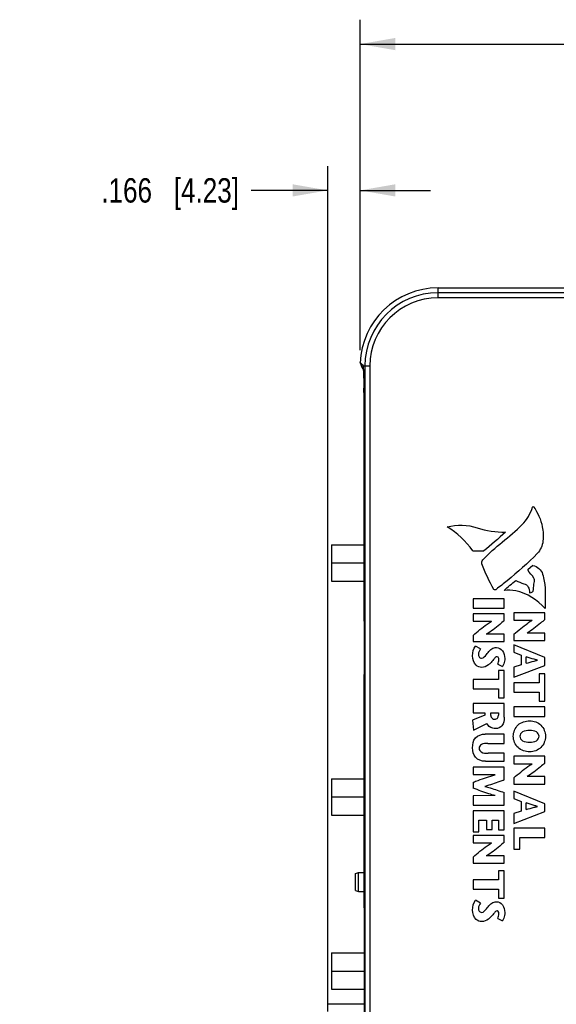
# Model space of a CAD drawing. Header units: inches. Extents: x 0 to 34, y 0 to 22.
# Tile 57 of 121: x 22.3 to 25.1, y 7.6 to 12.7. Entities that reach past the tile are written whole.
import ezdxf

# ---------------------------------------------------------------- set-up
doc = ezdxf.new("R2010")
doc.units = ezdxf.units.IN
doc.header["$LTSCALE"] = 1.87
doc.header["$MEASUREMENT"] = 0
doc.layers.get('0').update_dxf_attribs({"linetype": 'CONTINUOUS'})
doc.layers.add('DIMENSIONS', color=7, linetype='CONTINUOUS')
doc.styles.get("Standard").update_dxf_attribs({"font": 'txt', "width": 0.8})
doc.dimstyles.new('DIMSTYLE_1', dxfattribs={"dimtxt": 0.125, "dimasz": 0.18, "dimexe": 0.125, "dimexo": 0.0625, "dimgap": 0.0625, "dimtad": 0, "dimtih": 1, "dimtoh": 1, "dimdec": 3, "dimzin": 4, "dimdsep": 46, "dimtxsty": 'STANDARD', "dimblk": '_FILLED', "dimblk1": '_FILLED', "dimblk2": '_FILLED', "dimcen": 0.09, "dimadec": 0, "dimazin": 0, "dimtp": 0.001, "dimtm": 0.001, "dimtfac": 1, "dimtdec": 3, "dimtofl": 0, "dimtmove": 0, "dimatfit": 3, "dimldrblk": '_FILLED', "dimfxl": 1, "dimtolj": 1, "dimtzin": 4, "dimarcsym": 0})

# ---------------------------------------------------------------- blocks, each defined once
blk = doc.blocks.new('_FILLED')
at = {"color": 0, "linetype": 'BYBLOCK'}
blk.add_solid([(0, 0), (-1, 0.174), (-1, -0.174)], dxfattribs=at)
blk = doc.blocks.new('*D2')
at = {"layer": 'DIMENSIONS', "color": 2, "linetype": 'CONTINUOUS'}
for p, q in [((23.8933, 7.567), (23.8933, 11.902)), ((24.0597, 10.9573), (24.0597, 11.902)), ((23.8933, 11.777), (23.5006, 11.777)), ((24.0597, 11.777), (24.4197, 11.777))]:
    blk.add_line(p, q, dxfattribs=at)
at = {"layer": 'DIMENSIONS', "color": 2, "linetype": 'CONTINUOUS', "xscale": 0.18, "yscale": 0.18, "zscale": 0.18}
blk.add_blockref('_FILLED', (23.8933, 11.777), dxfattribs=at)
at = {"layer": 'DIMENSIONS', "color": 2, "linetype": 'CONTINUOUS', "xscale": 0.18, "yscale": 0.18, "zscale": 0.18, "rotation": 180}
blk.add_blockref('_FILLED', (24.0597, 11.777), dxfattribs=at)
at = {"layer": 'DIMENSIONS', "color": 2, "linetype": 'CONTINUOUS', "insert": (23.4381, 11.8395), "char_height": 0.125, "width": 1.125, "attachment_point": 3, "line_spacing_factor": 0.9}
blk.add_mtext('.166{\\Ftxt.shx;\\W1.000000;\\H0.125000; }[4.23]', dxfattribs=at)
blk = doc.blocks.new('*D3')
at = {"layer": 'DIMENSIONS', "color": 2, "linetype": 'CONTINUOUS'}
for p, q in [((24.0597, 10.9573), (24.0597, 12.652)), ((30.6593, 10.9395), (30.6593, 12.652)), ((24.0597, 12.527), (26.5845, 12.527)), ((30.6593, 12.527), (28.1345, 12.527))]:
    blk.add_line(p, q, dxfattribs=at)
at = {"layer": 'DIMENSIONS', "color": 2, "linetype": 'CONTINUOUS', "xscale": 0.18, "yscale": 0.18, "zscale": 0.18, "rotation": 180}
blk.add_blockref('_FILLED', (24.0597, 12.527), dxfattribs=at)
at = {"layer": 'DIMENSIONS', "color": 2, "linetype": 'CONTINUOUS', "xscale": 0.18, "yscale": 0.18, "zscale": 0.18}
blk.add_blockref('_FILLED', (30.6593, 12.527), dxfattribs=at)
at = {"layer": 'DIMENSIONS', "color": 2, "linetype": 'CONTINUOUS', "insert": (27.3595, 12.5895), "char_height": 0.125, "width": 1.425, "attachment_point": 2, "line_spacing_factor": 0.9}
blk.add_mtext('6.600{\\Ftxt.shx;\\W1.000000;\\H0.125000; }[167.63]', dxfattribs=at)

msp = doc.modelspace()

# ---------------------------------------------------------------- linework, layer by layer
at = {"color": 7, "linetype": 'CONTINUOUS'}
for p, q in [((24.4593, 11.2265), (24.4593, 11.277)), ((24.4593, 11.277), (30.2593, 11.277)), ((25.5029, 11.2521), (24.4593, 11.2521)), ((25.5133, 11.2265), (24.4593, 11.2265)), ((24.0596, 10.8924), (24.0646, 10.8797)), ((24.0676, 10.8745), (24.0597, 10.8948)), ((24.0675, 10.8863), (24.0597, 10.8948)), ((24.0646, 10.8797), (24.0668, 10.8741)), ((24.0668, 10.8741), (24.0675, 10.8724)), ((24.0675, 10.8724), (24.0689, 10.8688)), ((24.0697, 10.8691), (24.0676, 10.8745)), ((24.0689, 10.8688), (24.0696, 10.867)), ((24.0696, 10.867), (24.0716, 10.867)), ((24.0725, 10.866), (24.0697, 10.8691)), ((24.0699, 10.867), (24.0733, 10.8621)), ((24.0773, 10.861), (24.0725, 10.866)), ((24.0733, 10.8621), (24.0767, 10.8572)), ((24.0752, 10.878), (24.0755, 10.8776)), ((24.0755, 10.8776), (24.0756, 10.877)), ((24.0756, 10.877), (24.1098, 10.877)), ((24.0767, 10.8572), (24.0768, 10.8571)), ((24.0768, 10.8571), (24.0776, 10.8559)), ((24.077, 10.8539), (24.077, 10.8534)), ((24.0784, 10.8427), (24.0773, 10.8619)), ((24.0842, 10.877), (24.0842, 4.827)), ((24.1098, 10.877), (24.1098, 4.827)), ((24.079, 10.7763), (24.079, 10.7753)), ((24.079, 10.7753), (24.0791, 10.765)), ((24.0791, 10.765), (24.0792, 10.7637)), ((24.0797, 10.7077), (24.0798, 10.698)), ((24.0798, 10.698), (24.0798, 10.6931)), ((24.0798, 10.6931), (24.0799, 10.676)), ((24.0801, 10.6348), (24.0801, 10.6237)), ((24.0803, 10.6244), (24.0818, 10.6243)), ((24.0818, 10.6236), (24.0803, 10.6235)), ((24.0803, 10.6235), (24.0818, 10.6235)), ((24.0818, 5.1024), (24.0818, 10.6017)), ((24.0818, 10.5005), (24.0803, 10.5005)), ((24.0803, 10.5005), (24.0818, 10.5005)), ((24.0818, 10.4998), (24.0803, 10.4997)), ((24.0803, 10.3844), (24.0818, 10.3843)), ((24.0818, 10.3836), (24.0803, 10.3835)), ((24.0803, 10.3835), (24.0818, 10.3835)), ((24.0803, 10.2605), (24.0818, 10.2605)), ((24.0818, 10.2605), (24.0803, 10.2605)), ((24.0818, 10.2598), (24.0803, 10.2597)), ((24.0803, 10.0744), (24.0818, 10.0743)), ((24.0818, 10.0736), (24.0803, 10.0735)), ((24.0803, 10.0735), (24.0818, 10.0735)), ((23.9133, 9.9608), (23.9133, 9.7738)), ((23.9133, 9.9608), (24.0803, 9.9608)), ((24.0803, 9.9505), (24.0818, 9.9505)), ((24.0818, 9.9505), (24.0803, 9.9505)), ((24.0818, 9.9498), (24.0803, 9.9497)), ((24.637, 9.9293), (24.6934, 9.9285)), ((23.9133, 9.8673), (24.0803, 9.8673)), ((24.9456, 9.8532), (24.9204, 9.832)), ((24.0803, 9.8344), (24.0818, 9.8343)), ((24.0818, 9.8336), (24.0803, 9.8335)), ((24.0803, 9.8335), (24.0818, 9.8335)), ((23.9133, 9.7738), (24.0803, 9.7738)), ((24.0818, 9.7105), (24.0803, 9.7105)), ((24.0803, 9.7105), (24.0818, 9.7105)), ((24.0818, 9.7098), (24.0803, 9.7097)), ((24.6389, 9.6837), (24.6389, 9.6355)), ((24.7987, 9.6837), (24.6389, 9.6837)), ((24.7987, 9.6355), (24.7987, 9.6837)), ((24.6389, 9.6355), (24.7987, 9.6355)), ((24.6389, 9.6059), (24.6389, 9.568)), ((24.7987, 9.6059), (24.6389, 9.6059)), ((24.7987, 9.5709), (24.7987, 9.6059)), ((24.8481, 9.6118), (24.8481, 9.5739)), ((25.0079, 9.6118), (24.8481, 9.6118)), ((25.0079, 9.5769), (25.0079, 9.6118)), ((24.0802, 9.569), (24.0802, 9.295)), ((24.6389, 9.568), (24.7333, 9.568)), ((24.8481, 9.5739), (24.9425, 9.5739)), ((24.6389, 9.4958), (24.6389, 9.4637)), ((24.7987, 9.5016), (24.7065, 9.5016)), ((24.7987, 9.4637), (24.7987, 9.5016)), ((24.8481, 9.5018), (24.8481, 9.4696)), ((25.0079, 9.5075), (24.9157, 9.5075)), ((25.0079, 9.4696), (25.0079, 9.5075)), ((24.6389, 9.4637), (24.7987, 9.4637)), ((24.6773, 9.4267), (24.6508, 9.4413)), ((24.8481, 9.4696), (25.0079, 9.4696)), ((24.8481, 9.4475), (24.8481, 9.4098)), ((25.0079, 9.3824), (24.8481, 9.4475)), ((24.8481, 9.4098), (24.8862, 9.3945)), ((24.8862, 9.3945), (24.8862, 9.345)), ((24.7656, 9.3484), (24.7907, 9.3361)), ((24.8862, 9.345), (24.8481, 9.3325)), ((24.8481, 9.2813), (25.0079, 9.342)), ((24.9116, 9.3528), (24.9116, 9.3863)), ((25.0079, 9.342), (25.0079, 9.3824)), ((24.7688, 9.3165), (24.7688, 9.2704)), ((24.7987, 9.3165), (24.7688, 9.3165)), ((24.7987, 9.1762), (24.7987, 9.3165)), ((24.8481, 9.3325), (24.8481, 9.2813)), ((24.978, 9.2985), (24.978, 9.2524)), ((25.0079, 9.2985), (24.978, 9.2985)), ((25.0079, 9.1581), (25.0079, 9.2985)), ((24.6389, 9.2704), (24.6389, 9.2223)), ((24.7688, 9.2704), (24.6389, 9.2704)), ((24.8481, 9.2524), (24.8481, 9.2043)), ((24.978, 9.2524), (24.8481, 9.2524)), ((24.6389, 9.2223), (24.7688, 9.2223)), ((24.7688, 9.2223), (24.7688, 9.1762)), ((24.8481, 9.2043), (24.978, 9.2043)), ((24.978, 9.2043), (24.978, 9.1581)), ((24.0803, 9.1544), (24.0818, 9.1543)), ((24.0818, 9.1536), (24.0803, 9.1535)), ((24.0803, 9.1535), (24.0818, 9.1535)), ((24.6389, 9.147), (24.6389, 9.0989)), ((24.7987, 9.147), (24.6389, 9.147)), ((24.7688, 9.1762), (24.7987, 9.1762)), ((24.7987, 9.0758), (24.7987, 9.147)), ((24.978, 9.1581), (25.0079, 9.1581)), ((24.6994, 9.0863), (24.6362, 9.061)), ((24.6389, 9.0989), (24.6994, 9.0989)), ((24.6994, 9.0989), (24.6994, 9.0863)), ((24.7295, 9.0852), (24.7295, 9.0989)), ((24.7295, 9.0989), (24.7688, 9.0989)), ((24.7688, 9.0989), (24.7688, 9.0861)), ((24.8481, 9.129), (24.8481, 9.0808)), ((25.0079, 9.129), (24.8481, 9.129)), ((25.0079, 9.0808), (25.0079, 9.129)), ((24.6362, 9.061), (24.6414, 9.0094)), ((24.6414, 9.0094), (24.7099, 9.0448)), ((24.8481, 9.0808), (25.0079, 9.0808)), ((24.0818, 9.0305), (24.0803, 9.0305)), ((24.0803, 9.0305), (24.0818, 9.0305)), ((24.0818, 9.0298), (24.0803, 9.0297)), ((24.7987, 8.9898), (24.701, 8.9898)), ((24.7987, 8.9416), (24.7987, 8.9898)), ((24.7152, 8.9416), (24.7987, 8.9416)), ((24.0803, 8.9144), (24.0818, 8.9143)), ((24.0818, 8.9136), (24.0803, 8.9135)), ((24.0803, 8.9135), (24.0818, 8.9135)), ((24.7987, 8.8918), (24.7158, 8.8918)), ((24.7987, 8.8503), (24.7987, 8.8918)), ((24.7021, 8.8503), (24.7987, 8.8503)), ((24.8481, 8.8759), (24.8481, 8.838)), ((25.0079, 8.8759), (24.8481, 8.8759)), ((24.8481, 8.838), (24.9425, 8.838)), ((25.0079, 8.841), (25.0079, 8.8759)), ((24.0818, 8.7905), (24.0803, 8.7905)), ((24.0803, 8.7905), (24.0818, 8.7905)), ((24.0818, 8.7898), (24.0803, 8.7897)), ((24.6389, 8.8197), (24.6389, 8.7819)), ((24.7987, 8.8197), (24.6389, 8.8197)), ((24.7987, 8.7545), (24.7987, 8.8197)), ((23.9133, 8.7608), (23.9133, 8.5738)), ((23.9133, 8.7608), (24.0803, 8.7608)), ((24.6389, 8.7819), (24.7518, 8.7818)), ((24.6389, 8.7428), (24.6389, 8.7125)), ((24.8481, 8.7659), (24.8481, 8.7337)), ((24.8481, 8.7337), (25.0079, 8.7337)), ((25.0079, 8.7716), (24.9157, 8.7716)), ((25.0079, 8.7337), (25.0079, 8.7716)), ((24.7987, 8.626), (24.7987, 8.6899)), ((24.8481, 8.6979), (24.8481, 8.6602)), ((25.0079, 8.6328), (24.8481, 8.6979)), ((23.9133, 8.6673), (24.0803, 8.6673)), ((24.7518, 8.6742), (24.6389, 8.6741)), ((24.6389, 8.6741), (24.6389, 8.626)), ((24.8481, 8.6602), (24.8862, 8.6449)), ((24.8862, 8.6449), (24.8862, 8.5954)), ((24.9116, 8.6031), (24.9116, 8.6367)), ((25.0079, 8.5924), (25.0079, 8.6328)), ((24.0803, 8.6044), (24.0818, 8.6043)), ((24.0818, 8.6036), (24.0803, 8.6035)), ((24.0803, 8.6035), (24.0818, 8.6035)), ((24.6389, 8.626), (24.7987, 8.626)), ((24.6389, 8.5964), (24.6389, 8.4895)), ((24.7987, 8.5964), (24.6389, 8.5964)), ((24.7987, 8.4994), (24.7987, 8.5964)), ((24.8862, 8.5954), (24.8481, 8.5828)), ((24.8481, 8.5317), (25.0079, 8.5924)), ((24.8481, 8.5828), (24.8481, 8.5317)), ((23.9133, 8.5738), (24.0803, 8.5738)), ((24.6688, 8.4895), (24.6688, 8.5482)), ((24.6688, 8.5482), (24.7074, 8.5482)), ((24.7074, 8.5482), (24.7074, 8.5005)), ((24.7373, 8.5005), (24.7373, 8.5482)), ((24.7373, 8.5482), (24.7688, 8.5482)), ((24.7688, 8.5482), (24.7688, 8.4994)), ((24.0818, 8.4805), (24.0803, 8.4805)), ((24.0803, 8.4805), (24.0818, 8.4805)), ((24.6389, 8.4895), (24.6688, 8.4895)), ((24.7074, 8.5005), (24.7373, 8.5005)), ((24.7688, 8.4994), (24.7987, 8.4994)), ((24.8481, 8.5073), (24.8481, 8.4007)), ((25.0079, 8.5073), (24.8481, 8.5073)), ((25.0079, 8.4592), (25.0079, 8.5073)), ((24.0818, 8.4798), (24.0803, 8.4797)), ((24.6389, 8.4695), (24.6389, 8.4316)), ((24.7987, 8.4695), (24.6389, 8.4695)), ((24.6389, 8.4316), (24.7333, 8.4316)), ((24.7987, 8.4346), (24.7987, 8.4695)), ((24.878, 8.4007), (24.878, 8.4592)), ((24.878, 8.4592), (25.0079, 8.4592)), ((24.8481, 8.4007), (24.878, 8.4007)), ((24.0803, 8.3644), (24.0818, 8.3643)), ((24.0818, 8.3636), (24.0803, 8.3635)), ((24.0803, 8.3635), (24.0818, 8.3635)), ((24.6389, 8.3595), (24.6389, 8.3273)), ((24.7987, 8.3652), (24.7065, 8.3652)), ((24.7987, 8.3273), (24.7987, 8.3652)), ((24.0353, 8.2749), (24.0516, 8.2808)), ((24.0516, 8.1824), (24.0516, 8.2808)), ((24.0516, 8.2808), (24.0803, 8.2808)), ((24.6389, 8.3273), (24.7987, 8.3273)), ((24.7688, 8.289), (24.7688, 8.2429)), ((24.7987, 8.289), (24.7688, 8.289)), ((24.7987, 8.1486), (24.7987, 8.289)), ((24.0353, 8.1883), (24.0353, 8.2749)), ((24.0803, 8.2405), (24.0818, 8.2405)), ((24.0818, 8.2405), (24.0803, 8.2405)), ((24.0818, 8.2398), (24.0803, 8.2397)), ((24.6389, 8.2429), (24.6389, 8.1947)), ((24.7688, 8.2429), (24.6389, 8.2429)), ((24.0353, 8.1883), (24.0516, 8.1824)), ((24.0516, 8.1824), (24.0803, 8.1824)), ((24.6389, 8.1947), (24.7688, 8.1947)), ((24.7688, 8.1947), (24.7688, 8.1486)), ((24.6773, 8.1235), (24.6508, 8.1381)), ((24.7688, 8.1486), (24.7987, 8.1486)), ((24.0802, 8.099), (24.0802, 7.8685)), ((24.7656, 8.0452), (24.7907, 8.0329)), ((23.9128, 7.8685), (23.9128, 7.6815)), ((23.9128, 7.8685), (24.0818, 7.8685)), ((23.9128, 7.775), (24.0818, 7.775)), ((23.9128, 7.6815), (24.0818, 7.6815)), ((24.0802, 7.6815), (24.0802, 7.6045)), ((24.0818, 7.6045), (23.8933, 7.6045))]:
    msp.add_line(p, q, dxfattribs=at)
at = {"color": 6, "linetype": 'CONTINUOUS'}
for p, q in [((24.0803, 9.569), (24.0803, 10.765)), ((24.0818, 9.569), (24.0803, 9.569)), ((24.0803, 8.099), (24.0803, 9.295)), ((24.0803, 9.295), (24.0818, 9.295)), ((24.0818, 8.099), (24.0803, 8.099))]:
    msp.add_line(p, q, dxfattribs=at)
at = {"color": 7, "linetype": 'CONTINUOUS'}
for centre, radius, start, end in [((24.4593, 10.877), 0.4, 90, 177.7958), ((24.4593, 10.877), 0.3751, 90, 180), ((24.4593, 10.877), 0.3495, 90, 180), ((24.8773, 11.6373), 1.1044, 222.8437, 223.4302), ((23.7082, 10.8368), 0.37, 3.8989, 4.5009), ((15.6437, 10.6495), 8.4362, 0.64115, 0.77523), ((13.6275, 10.6268), 10.4525, 0.44383, 0.64225), ((9.4696, 10.5975), 14.6106, 0.14629, 0.30775), ((24.0751, 10.444), 0.1804, 87.8696, 88.3342), ((24.0749, 10.6854), 0.1858, 271.6731, 272.1424), ((24.0751, 10.2046), 0.1799, 87.85, 88.3347), ((24.0749, 10.4454), 0.1858, 271.6731, 272.1424), ((24.0751, 9.8946), 0.1799, 87.85, 88.3347), ((24.0749, 10.1354), 0.1858, 271.6731, 272.1424), ((24.0751, 9.6546), 0.1799, 87.8501, 88.3348), ((24.0749, 9.8953), 0.1857, 271.673, 272.1424), ((24.0751, 8.9747), 0.1797, 87.8499, 88.335), ((24.0749, 9.2154), 0.1858, 271.6731, 272.1424), ((24.0751, 8.7346), 0.1799, 87.85, 88.3347), ((24.0749, 8.9754), 0.1858, 271.6731, 272.1424), ((24.0751, 8.4246), 0.1799, 87.85, 88.3347), ((24.0749, 8.6654), 0.1858, 271.6731, 272.1424), ((24.0751, 8.1846), 0.1799, 87.8501, 88.3348), ((24.0749, 8.4253), 0.1857, 271.673, 272.1424)]:
    msp.add_arc(centre, radius, start, end, dxfattribs=at)
at = {"color": 6, "linetype": 'CONTINUOUS'}
for centre, start, end in [((24.0923, 9.569), 180, 207.513), ((24.0923, 9.295), 152.4999, 180), ((24.0923, 8.099), 180, 207.513)]:
    msp.add_arc(centre, 0.012, start, end, dxfattribs=at)
at = {"color": 7, "linetype": 'CONTINUOUS'}
for points, knots in [([(24.0771, 10.8658), (24.0769, 10.8671), (24.0767, 10.8695), (24.0764, 10.8727), (24.0761, 10.8751), (24.0758, 10.8765), (24.0756, 10.877)], [0, 0, 0, 0, 0.349595, 0.633176, 0.850093, 1, 1, 1, 1]), ([(24.077, 10.8534), (24.0772, 10.8488), (24.0776, 10.8383), (24.0784, 10.8126), (24.0787, 10.7915), (24.079, 10.7763)], [0, 0, 0, 0, 0.179265, 0.408242, 1, 1, 1, 1]), ([(24.0818, 10.6017), (24.0818, 10.6257), (24.0817, 10.6722), (24.081, 10.738), (24.0801, 10.7876), (24.0792, 10.8214), (24.0787, 10.8361), (24.0784, 10.8427)], [0, 0, 0, 0, 0.298819, 0.578948, 0.817829, 0.916963, 1, 1, 1, 1]), ([(24.994, 10.0529), (24.9983, 10.0289), (25.004, 9.9806), (24.9848, 9.9325), (24.9685, 9.9156)], [0, 0, 0, 0, 0.510274, 1, 1, 1, 1]), ([(24.9685, 9.9156), (24.9203, 9.8655), (24.8494, 9.8044), (24.7765, 9.7464), (24.758, 9.7316)], [0, 0, 0, 0, 0.745953, 1, 1, 1, 1]), ([(24.9959, 9.8099), (24.9993, 9.7978), (25.0127, 9.7399), (25.0086, 9.68), (25.009, 9.6333)], [0, 0, 0, 0, 0.211257, 1, 1, 1, 1]), ([(24.8988, 9.7606), (24.9082, 9.7581), (24.9267, 9.7461), (24.9279, 9.725), (24.9276, 9.7154)], [0, 0, 0, 0, 0.500436, 1, 1, 1, 1]), ([(24.9476, 9.7227), (24.9506, 9.7342), (24.9482, 9.7511), (24.9523, 9.7672), (24.954, 9.7714)], [0, 0, 0, 0, 0.721732, 1, 1, 1, 1]), ([(25.009, 9.6333), (24.9698, 9.6771), (24.8979, 9.7244), (24.8184, 9.7282), (24.7989, 9.7256)], [0, 0, 0, 0, 0.749428, 1, 1, 1, 1]), ([(24.9276, 9.7154), (24.9275, 9.7123), (24.9396, 9.7178), (24.9465, 9.7187), (24.9476, 9.7227)], [0, 0, 0, 0, 0.429456, 1, 1, 1, 1]), ([(24.6389, 9.4958), (24.6626, 9.5154), (24.6925, 9.541), (24.7253, 9.5634), (24.733, 9.5678), (24.7333, 9.568)], [0, 0, 0, 0, 0.773557, 0.992207, 1, 1, 1, 1]), ([(24.7987, 9.5709), (24.791, 9.5646), (24.7611, 9.5406), (24.7317, 9.5148), (24.7064, 9.5016)], [0, 0, 0, 0, 0.259106, 1, 1, 1, 1]), ([(24.8481, 9.5018), (24.8717, 9.5213), (24.9016, 9.5469), (24.9345, 9.5693), (24.9422, 9.5738), (24.9425, 9.5739)], [0, 0, 0, 0, 0.773558, 0.992207, 1, 1, 1, 1]), ([(25.0079, 9.5769), (25.0002, 9.5706), (24.9702, 9.5465), (24.9409, 9.5207), (24.9156, 9.5076)], [0, 0, 0, 0, 0.259108, 1, 1, 1, 1]), ([(24.6832, 9.3315), (24.6728, 9.3315), (24.6448, 9.3437), (24.6362, 9.3741), (24.6362, 9.3911)], [0, 0, 0, 0, 0.378649, 1, 1, 1, 1]), ([(24.6661, 9.3993), (24.6661, 9.3946), (24.668, 9.3844), (24.678, 9.3792), (24.6827, 9.3792)], [0, 0, 0, 0, 0.49757, 1, 1, 1, 1]), ([(24.6827, 9.3792), (24.6931, 9.3792), (24.7043, 9.3933), (24.7131, 9.4042), (24.7158, 9.4073)], [0, 0, 0, 0, 0.712436, 1, 1, 1, 1]), ([(24.7158, 9.4073), (24.7219, 9.4142), (24.7326, 9.4284), (24.7504, 9.4338), (24.7585, 9.4338)], [0, 0, 0, 0, 0.531737, 1, 1, 1, 1]), ([(24.7585, 9.4338), (24.7703, 9.4338), (24.7957, 9.4184), (24.8014, 9.3915), (24.8014, 9.3779)], [0, 0, 0, 0, 0.462127, 1, 1, 1, 1]), ([(24.7311, 9.3571), (24.727, 9.3526), (24.7143, 9.3394), (24.6956, 9.3315), (24.6832, 9.3315)], [0, 0, 0, 0, 0.331044, 1, 1, 1, 1]), ([(24.7617, 9.3861), (24.7565, 9.3861), (24.7451, 9.3742), (24.7372, 9.3636), (24.7311, 9.3571)], [0, 0, 0, 0, 0.372121, 1, 1, 1, 1]), ([(24.7715, 9.3719), (24.7715, 9.374), (24.7713, 9.38), (24.7657, 9.3861), (24.7617, 9.3861)], [0, 0, 0, 0, 0.340078, 1, 1, 1, 1]), ([(24.8014, 9.3779), (24.8014, 9.3731), (24.8001, 9.3587), (24.7958, 9.3443), (24.7907, 9.3361)], [0, 0, 0, 0, 0.331081, 1, 1, 1, 1]), ([(24.9695, 9.3685), (24.9692, 9.3686), (24.9636, 9.3701), (24.9442, 9.3756), (24.9253, 9.382), (24.9116, 9.3863)], [0, 0, 0, 0, 0.014272, 0.286818, 1, 1, 1, 1]), ([(24.9116, 9.3528), (24.9253, 9.3566), (24.9442, 9.3621), (24.9636, 9.367), (24.9692, 9.3684), (24.9695, 9.3685)], [0, 0, 0, 0, 0.712313, 0.985688, 1, 1, 1, 1]), ([(24.7492, 9.066), (24.7548, 9.066), (24.7669, 9.0695), (24.7688, 9.0813), (24.7688, 9.0861)], [0, 0, 0, 0, 0.539319, 1, 1, 1, 1]), ([(24.756, 9.0178), (24.7505, 9.0178), (24.732, 9.0196), (24.7156, 9.0332), (24.7099, 9.0448)], [0, 0, 0, 0, 0.30074, 1, 1, 1, 1]), ([(24.7295, 9.0852), (24.7295, 9.0823), (24.7314, 9.0723), (24.7422, 9.066), (24.7492, 9.066)], [0, 0, 0, 0, 0.292337, 1, 1, 1, 1]), ([(24.7987, 9.0758), (24.7987, 9.0609), (24.7955, 9.0314), (24.7675, 9.0178), (24.756, 9.0178)], [0, 0, 0, 0, 0.563614, 1, 1, 1, 1]), ([(24.8454, 8.9784), (24.8454, 8.9994), (24.8628, 9.0447), (24.9086, 9.0578), (24.9298, 9.0578)], [0, 0, 0, 0, 0.496953, 1, 1, 1, 1]), ([(24.9298, 9.0578), (24.9503, 9.0578), (24.9936, 9.0421), (25.0106, 8.9989), (25.0106, 8.9784)], [0, 0, 0, 0, 0.499302, 1, 1, 1, 1]), ([(24.6362, 8.9192), (24.6362, 8.9368), (24.6425, 8.9771), (24.683, 8.9898), (24.701, 8.9898)], [0, 0, 0, 0, 0.493068, 1, 1, 1, 1]), ([(24.9298, 9.0076), (24.9173, 9.0076), (24.8942, 9.0083), (24.8787, 8.9873), (24.8787, 8.9784)], [0, 0, 0, 0, 0.583081, 1, 1, 1, 1]), ([(24.9773, 8.9784), (24.9773, 8.987), (24.9637, 9.0074), (24.9415, 9.0076), (24.9298, 9.0076)], [0, 0, 0, 0, 0.424854, 1, 1, 1, 1]), ([(24.7152, 8.9416), (24.7039, 8.9416), (24.6827, 8.9441), (24.6695, 8.9247), (24.6695, 8.9169)], [0, 0, 0, 0, 0.593001, 1, 1, 1, 1]), ([(24.9298, 8.8989), (24.9086, 8.8989), (24.8628, 8.912), (24.8454, 8.9574), (24.8454, 8.9784)], [0, 0, 0, 0, 0.50304, 1, 1, 1, 1]), ([(24.8787, 8.9784), (24.8787, 8.9694), (24.8942, 8.9485), (24.9173, 8.9491), (24.9298, 8.9491)], [0, 0, 0, 0, 0.416938, 1, 1, 1, 1]), ([(24.9298, 8.9491), (24.9415, 8.9491), (24.9637, 8.9493), (24.9773, 8.9697), (24.9773, 8.9784)], [0, 0, 0, 0, 0.575146, 1, 1, 1, 1]), ([(25.0106, 8.9784), (25.0106, 8.9578), (24.9936, 8.9146), (24.9503, 8.8989), (24.9298, 8.8989)], [0, 0, 0, 0, 0.500704, 1, 1, 1, 1]), ([(24.7021, 8.8503), (24.6838, 8.8503), (24.6445, 8.8635), (24.6362, 8.9024), (24.6362, 8.9192)], [0, 0, 0, 0, 0.521232, 1, 1, 1, 1]), ([(24.6695, 8.9169), (24.6695, 8.9096), (24.6836, 8.8915), (24.7041, 8.8918), (24.7158, 8.8918)], [0, 0, 0, 0, 0.384539, 1, 1, 1, 1]), ([(24.8481, 8.7659), (24.8717, 8.7854), (24.9016, 8.811), (24.9345, 8.8334), (24.9422, 8.8379), (24.9425, 8.838)], [0, 0, 0, 0, 0.773558, 0.992207, 1, 1, 1, 1]), ([(25.0079, 8.841), (25.0002, 8.8347), (24.9702, 8.8106), (24.9409, 8.7848), (24.9156, 8.7717)], [0, 0, 0, 0, 0.259105, 1, 1, 1, 1]), ([(24.6389, 8.7428), (24.6477, 8.7461), (24.6847, 8.7599), (24.7223, 8.7729), (24.7515, 8.7816), (24.7518, 8.7817)], [0, 0, 0, 0, 0.235209, 0.990974, 1, 1, 1, 1]), ([(24.7987, 8.7545), (24.791, 8.7517), (24.7585, 8.74), (24.7254, 8.729), (24.6998, 8.7217), (24.6995, 8.7216)], [0, 0, 0, 0, 0.233799, 0.991929, 1, 1, 1, 1]), ([(24.7518, 8.6743), (24.7515, 8.6744), (24.741, 8.6775), (24.703, 8.6892), (24.666, 8.7026), (24.6389, 8.7125)], [0, 0, 0, 0, 0.009034, 0.274142, 1, 1, 1, 1]), ([(24.6995, 8.7216), (24.6998, 8.7215), (24.709, 8.719), (24.7424, 8.7093), (24.7749, 8.698), (24.7987, 8.6899)], [0, 0, 0, 0, 0.008072, 0.276593, 1, 1, 1, 1]), ([(24.9695, 8.6189), (24.9692, 8.619), (24.9636, 8.6205), (24.9442, 8.626), (24.9253, 8.6324), (24.9116, 8.6367)], [0, 0, 0, 0, 0.014273, 0.286817, 1, 1, 1, 1]), ([(24.9116, 8.6031), (24.9253, 8.6069), (24.9442, 8.6124), (24.9636, 8.6174), (24.9692, 8.6188), (24.9695, 8.6189)], [0, 0, 0, 0, 0.712311, 0.985687, 1, 1, 1, 1]), ([(24.6389, 8.3595), (24.6626, 8.379), (24.6925, 8.4046), (24.7253, 8.427), (24.733, 8.4314), (24.7333, 8.4316)], [0, 0, 0, 0, 0.773559, 0.992206, 1, 1, 1, 1]), ([(24.7987, 8.4346), (24.791, 8.4283), (24.7611, 8.4042), (24.7317, 8.3784), (24.7064, 8.3652)], [0, 0, 0, 0, 0.259113, 1, 1, 1, 1]), ([(24.7158, 8.1041), (24.7219, 8.111), (24.7326, 8.1252), (24.7504, 8.1306), (24.7585, 8.1306)], [0, 0, 0, 0, 0.53174, 1, 1, 1, 1]), ([(24.7585, 8.1306), (24.7703, 8.1306), (24.7957, 8.1152), (24.8014, 8.0883), (24.8014, 8.0747)], [0, 0, 0, 0, 0.462125, 1, 1, 1, 1]), ([(24.6832, 8.0283), (24.6728, 8.0283), (24.6448, 8.0405), (24.6362, 8.0709), (24.6362, 8.0879)], [0, 0, 0, 0, 0.37865, 1, 1, 1, 1]), ([(24.6661, 8.0961), (24.6661, 8.0914), (24.668, 8.0812), (24.678, 8.076), (24.6827, 8.076)], [0, 0, 0, 0, 0.49757, 1, 1, 1, 1]), ([(24.6827, 8.076), (24.6931, 8.076), (24.7043, 8.0901), (24.7131, 8.101), (24.7158, 8.1041)], [0, 0, 0, 0, 0.712436, 1, 1, 1, 1]), ([(24.7617, 8.0829), (24.7565, 8.0829), (24.7451, 8.071), (24.7372, 8.0604), (24.7311, 8.0539)], [0, 0, 0, 0, 0.372113, 1, 1, 1, 1]), ([(24.7715, 8.0687), (24.7715, 8.0708), (24.7713, 8.0768), (24.7657, 8.0829), (24.7617, 8.0829)], [0, 0, 0, 0, 0.340078, 1, 1, 1, 1]), ([(24.7311, 8.0539), (24.727, 8.0494), (24.7143, 8.0362), (24.6956, 8.0283), (24.6832, 8.0283)], [0, 0, 0, 0, 0.331039, 1, 1, 1, 1]), ([(24.8014, 8.0747), (24.8014, 8.0699), (24.8001, 8.0555), (24.7958, 8.0411), (24.7907, 8.0329)], [0, 0, 0, 0, 0.331091, 1, 1, 1, 1])]:
    msp.add_open_spline(points, degree=3, knots=knots, dxfattribs=at)
at = {"color": 6, "linetype": 'CONTINUOUS'}
for points, knots in [([(24.0816, 10.6332), (24.0814, 10.633), (24.081, 10.6325), (24.0807, 10.6317), (24.0805, 10.6307), (24.0804, 10.6296), (24.0803, 10.6284), (24.0803, 10.6266), (24.0803, 10.6253), (24.0803, 10.6244)], [0, 0, 0, 0, 0.089927, 0.188588, 0.299709, 0.423456, 0.558218, 0.701354, 1, 1, 1, 1]), ([(24.0803, 10.6235), (24.0803, 10.6227), (24.0803, 10.6215), (24.0803, 10.62), (24.0804, 10.6187), (24.0807, 10.6175), (24.0812, 10.6165), (24.0815, 10.6161), (24.0817, 10.6159)], [0, 0, 0, 0, 0.310466, 0.45225, 0.580495, 0.802307, 0.902254, 1, 1, 1, 1]), ([(24.0817, 10.5082), (24.0816, 10.508), (24.0812, 10.5076), (24.0807, 10.5066), (24.0805, 10.5054), (24.0803, 10.5041), (24.0803, 10.5026), (24.0803, 10.5014), (24.0803, 10.5005)], [0, 0, 0, 0, 0.097991, 0.197878, 0.419153, 0.547201, 0.688953, 1, 1, 1, 1]), ([(24.0803, 10.4997), (24.0803, 10.4988), (24.0803, 10.4974), (24.0803, 10.4959), (24.0804, 10.495), (24.0804, 10.4942), (24.0805, 10.4933), (24.0807, 10.4923), (24.0811, 10.4915), (24.0814, 10.491), (24.0816, 10.4908)], [0, 0, 0, 0, 0.300059, 0.443622, 0.51233, 0.578475, 0.701907, 0.812362, 0.910278, 1, 1, 1, 1]), ([(24.0816, 10.3933), (24.0814, 10.3931), (24.0811, 10.3926), (24.0807, 10.3918), (24.0805, 10.3908), (24.0804, 10.3899), (24.0804, 10.3891), (24.0803, 10.3882), (24.0803, 10.3866), (24.0803, 10.3853), (24.0803, 10.3844)], [0, 0, 0, 0, 0.089721, 0.187631, 0.298084, 0.421518, 0.487664, 0.556371, 0.699935, 1, 1, 1, 1]), ([(24.0803, 10.3835), (24.0803, 10.3827), (24.0803, 10.3815), (24.0803, 10.38), (24.0805, 10.3787), (24.0807, 10.3775), (24.0812, 10.3765), (24.0816, 10.3761), (24.0817, 10.3759)], [0, 0, 0, 0, 0.311047, 0.452799, 0.580847, 0.802122, 0.902009, 1, 1, 1, 1]), ([(24.0817, 10.2682), (24.0816, 10.268), (24.0812, 10.2676), (24.0807, 10.2666), (24.0805, 10.2654), (24.0803, 10.2641), (24.0803, 10.2626), (24.0803, 10.2614), (24.0803, 10.2605)], [0, 0, 0, 0, 0.097991, 0.197878, 0.419153, 0.547201, 0.688953, 1, 1, 1, 1]), ([(24.0803, 10.2597), (24.0803, 10.2588), (24.0803, 10.2574), (24.0803, 10.2559), (24.0804, 10.255), (24.0804, 10.2542), (24.0805, 10.2533), (24.0807, 10.2523), (24.0811, 10.2515), (24.0814, 10.251), (24.0816, 10.2508)], [0, 0, 0, 0, 0.300059, 0.443622, 0.51233, 0.578475, 0.701907, 0.812362, 0.910278, 1, 1, 1, 1]), ([(24.0816, 10.0833), (24.0814, 10.0831), (24.0811, 10.0826), (24.0807, 10.0818), (24.0805, 10.0808), (24.0804, 10.0799), (24.0804, 10.0791), (24.0803, 10.0782), (24.0803, 10.0766), (24.0803, 10.0753), (24.0803, 10.0744)], [0, 0, 0, 0, 0.08973, 0.187649, 0.298104, 0.421535, 0.487679, 0.556384, 0.699944, 1, 1, 1, 1]), ([(24.0803, 10.0735), (24.0803, 10.0727), (24.0803, 10.0715), (24.0803, 10.07), (24.0805, 10.0687), (24.0807, 10.0675), (24.0812, 10.0665), (24.0816, 10.0661), (24.0817, 10.0659)], [0, 0, 0, 0, 0.311047, 0.452799, 0.580847, 0.802122, 0.902009, 1, 1, 1, 1]), ([(24.0817, 9.9582), (24.0816, 9.958), (24.0812, 9.9576), (24.0807, 9.9566), (24.0805, 9.9554), (24.0803, 9.9541), (24.0803, 9.9526), (24.0803, 9.9514), (24.0803, 9.9505)], [0, 0, 0, 0, 0.097991, 0.197878, 0.419153, 0.547201, 0.688953, 1, 1, 1, 1]), ([(24.0803, 9.9497), (24.0803, 9.9488), (24.0803, 9.9474), (24.0803, 9.9459), (24.0804, 9.945), (24.0804, 9.9442), (24.0805, 9.9433), (24.0807, 9.9423), (24.0811, 9.9415), (24.0814, 9.941), (24.0816, 9.9408)], [0, 0, 0, 0, 0.300059, 0.443622, 0.51233, 0.578475, 0.701907, 0.812362, 0.910278, 1, 1, 1, 1]), ([(24.0816, 9.8433), (24.0814, 9.8431), (24.0811, 9.8426), (24.0807, 9.8418), (24.0805, 9.8408), (24.0804, 9.8399), (24.0804, 9.8391), (24.0803, 9.8382), (24.0803, 9.8366), (24.0803, 9.8353), (24.0803, 9.8344)], [0, 0, 0, 0, 0.089729, 0.187647, 0.298102, 0.421534, 0.487677, 0.556383, 0.699943, 1, 1, 1, 1]), ([(24.0803, 9.8335), (24.0803, 9.8327), (24.0803, 9.8315), (24.0803, 9.83), (24.0805, 9.8287), (24.0807, 9.8275), (24.0812, 9.8265), (24.0816, 9.8261), (24.0817, 9.8259)], [0, 0, 0, 0, 0.311047, 0.452799, 0.580847, 0.802122, 0.902009, 1, 1, 1, 1]), ([(24.0817, 9.7182), (24.0816, 9.718), (24.0812, 9.7176), (24.0807, 9.7166), (24.0805, 9.7154), (24.0803, 9.7141), (24.0803, 9.7126), (24.0803, 9.7114), (24.0803, 9.7105)], [0, 0, 0, 0, 0.097991, 0.197878, 0.419153, 0.547201, 0.688953, 1, 1, 1, 1]), ([(24.0803, 9.7097), (24.0803, 9.7088), (24.0803, 9.7074), (24.0803, 9.7059), (24.0804, 9.705), (24.0804, 9.7042), (24.0805, 9.7033), (24.0807, 9.7023), (24.0811, 9.7015), (24.0814, 9.701), (24.0816, 9.7008)], [0, 0, 0, 0, 0.300059, 0.443623, 0.51233, 0.578475, 0.701907, 0.812362, 0.910278, 1, 1, 1, 1]), ([(24.0816, 9.1633), (24.0814, 9.1631), (24.0811, 9.1626), (24.0807, 9.1618), (24.0805, 9.1608), (24.0804, 9.1599), (24.0804, 9.1591), (24.0803, 9.1582), (24.0803, 9.1566), (24.0803, 9.1553), (24.0803, 9.1544)], [0, 0, 0, 0, 0.089721, 0.187632, 0.298085, 0.421519, 0.487665, 0.556372, 0.699936, 1, 1, 1, 1]), ([(24.0803, 9.1535), (24.0803, 9.1527), (24.0803, 9.1515), (24.0803, 9.15), (24.0805, 9.1487), (24.0807, 9.1475), (24.0812, 9.1465), (24.0816, 9.1461), (24.0817, 9.1459)], [0, 0, 0, 0, 0.311047, 0.452799, 0.580847, 0.802122, 0.902009, 1, 1, 1, 1]), ([(24.0817, 9.0382), (24.0816, 9.038), (24.0812, 9.0376), (24.0807, 9.0366), (24.0805, 9.0354), (24.0803, 9.0341), (24.0803, 9.0326), (24.0803, 9.0314), (24.0803, 9.0305)], [0, 0, 0, 0, 0.097991, 0.197878, 0.419153, 0.547201, 0.688953, 1, 1, 1, 1]), ([(24.0803, 9.0297), (24.0803, 9.0288), (24.0803, 9.0274), (24.0803, 9.0259), (24.0804, 9.025), (24.0804, 9.0242), (24.0805, 9.0233), (24.0807, 9.0223), (24.0811, 9.0215), (24.0814, 9.021), (24.0816, 9.0208)], [0, 0, 0, 0, 0.300059, 0.443622, 0.51233, 0.578475, 0.701907, 0.812362, 0.910278, 1, 1, 1, 1]), ([(24.0816, 8.9233), (24.0814, 8.9231), (24.0811, 8.9226), (24.0807, 8.9218), (24.0805, 8.9208), (24.0804, 8.9199), (24.0804, 8.9191), (24.0803, 8.9182), (24.0803, 8.9166), (24.0803, 8.9153), (24.0803, 8.9144)], [0, 0, 0, 0, 0.089721, 0.187631, 0.298084, 0.421518, 0.487664, 0.556371, 0.699935, 1, 1, 1, 1]), ([(24.0803, 8.9135), (24.0803, 8.9127), (24.0803, 8.9115), (24.0803, 8.91), (24.0805, 8.9087), (24.0807, 8.9075), (24.0812, 8.9065), (24.0816, 8.9061), (24.0817, 8.9059)], [0, 0, 0, 0, 0.311047, 0.452799, 0.580847, 0.802122, 0.902009, 1, 1, 1, 1]), ([(24.0817, 8.7982), (24.0816, 8.798), (24.0812, 8.7976), (24.0807, 8.7966), (24.0805, 8.7954), (24.0803, 8.7941), (24.0803, 8.7926), (24.0803, 8.7914), (24.0803, 8.7905)], [0, 0, 0, 0, 0.097991, 0.197878, 0.419153, 0.547201, 0.688953, 1, 1, 1, 1]), ([(24.0803, 8.7897), (24.0803, 8.7888), (24.0803, 8.7874), (24.0803, 8.7859), (24.0804, 8.785), (24.0804, 8.7842), (24.0805, 8.7833), (24.0807, 8.7823), (24.0811, 8.7815), (24.0814, 8.781), (24.0816, 8.7808)], [0, 0, 0, 0, 0.300059, 0.443622, 0.51233, 0.578475, 0.701907, 0.812362, 0.910278, 1, 1, 1, 1]), ([(24.0816, 8.6133), (24.0814, 8.6131), (24.0811, 8.6126), (24.0807, 8.6118), (24.0805, 8.6108), (24.0804, 8.6099), (24.0804, 8.6091), (24.0803, 8.6082), (24.0803, 8.6066), (24.0803, 8.6053), (24.0803, 8.6044)], [0, 0, 0, 0, 0.08973, 0.187649, 0.298104, 0.421535, 0.487679, 0.556384, 0.699944, 1, 1, 1, 1]), ([(24.0803, 8.6035), (24.0803, 8.6027), (24.0803, 8.6015), (24.0803, 8.6), (24.0805, 8.5987), (24.0807, 8.5975), (24.0812, 8.5965), (24.0816, 8.5961), (24.0817, 8.5959)], [0, 0, 0, 0, 0.311047, 0.452799, 0.580847, 0.802122, 0.902009, 1, 1, 1, 1]), ([(24.0817, 8.4882), (24.0816, 8.488), (24.0812, 8.4876), (24.0807, 8.4866), (24.0805, 8.4854), (24.0803, 8.4841), (24.0803, 8.4826), (24.0803, 8.4814), (24.0803, 8.4805)], [0, 0, 0, 0, 0.097991, 0.197878, 0.419153, 0.547201, 0.688953, 1, 1, 1, 1]), ([(24.0803, 8.4797), (24.0803, 8.4788), (24.0803, 8.4774), (24.0803, 8.4759), (24.0804, 8.475), (24.0804, 8.4742), (24.0805, 8.4733), (24.0807, 8.4723), (24.0811, 8.4715), (24.0814, 8.471), (24.0816, 8.4708)], [0, 0, 0, 0, 0.300059, 0.443622, 0.51233, 0.578475, 0.701907, 0.812362, 0.910278, 1, 1, 1, 1]), ([(24.0816, 8.3733), (24.0814, 8.3731), (24.0811, 8.3726), (24.0807, 8.3718), (24.0805, 8.3708), (24.0804, 8.3699), (24.0804, 8.3691), (24.0803, 8.3682), (24.0803, 8.3666), (24.0803, 8.3653), (24.0803, 8.3644)], [0, 0, 0, 0, 0.089729, 0.187647, 0.298102, 0.421534, 0.487677, 0.556383, 0.699943, 1, 1, 1, 1]), ([(24.0803, 8.3635), (24.0803, 8.3627), (24.0803, 8.3615), (24.0803, 8.36), (24.0805, 8.3587), (24.0807, 8.3575), (24.0812, 8.3565), (24.0816, 8.3561), (24.0817, 8.3559)], [0, 0, 0, 0, 0.311047, 0.452799, 0.580847, 0.802122, 0.902009, 1, 1, 1, 1]), ([(24.0817, 8.2482), (24.0816, 8.248), (24.0812, 8.2476), (24.0807, 8.2466), (24.0805, 8.2454), (24.0803, 8.2441), (24.0803, 8.2426), (24.0803, 8.2414), (24.0803, 8.2405)], [0, 0, 0, 0, 0.097991, 0.197878, 0.419153, 0.547201, 0.688953, 1, 1, 1, 1]), ([(24.0803, 8.2397), (24.0803, 8.2388), (24.0803, 8.2374), (24.0803, 8.2359), (24.0804, 8.235), (24.0804, 8.2342), (24.0805, 8.2333), (24.0807, 8.2323), (24.0811, 8.2315), (24.0814, 8.231), (24.0816, 8.2308)], [0, 0, 0, 0, 0.300059, 0.443623, 0.51233, 0.578475, 0.701907, 0.812362, 0.910278, 1, 1, 1, 1])]:
    msp.add_open_spline(points, degree=3, knots=knots, dxfattribs=at)
at = {"color": 7, "linetype": 'CONTINUOUS'}
for points in [[(24.8907, 10.0639), (24.9152, 10.0887), (24.9338, 10.1204), (24.9441, 10.1537)], [(24.9441, 10.1537), (24.9447, 10.1555), (24.9484, 10.157), (24.9495, 10.1554)], [(24.9495, 10.1554), (24.9704, 10.1247), (24.9873, 10.0896), (24.994, 10.0529)], [(24.5061, 10.0521), (24.5561, 10.0639), (24.6118, 10.0645), (24.6602, 10.0472)], [(24.637, 9.9293), (24.6023, 9.978), (24.5574, 10.0213), (24.5061, 10.0521)], [(24.6602, 10.0472), (24.7063, 10.0307), (24.7563, 10.0267), (24.8052, 10.0244)], [(24.6893, 9.8828), (24.75, 9.9496), (24.8273, 9.9996), (24.8907, 10.0639)], [(24.8052, 10.0244), (24.7681, 9.9923), (24.7316, 9.9594), (24.6934, 9.9285)], [(24.6847, 9.8619), (24.6822, 9.8686), (24.6845, 9.8775), (24.6893, 9.8828)], [(24.7457, 9.7315), (24.7219, 9.7732), (24.7012, 9.8169), (24.6847, 9.8619)], [(24.9456, 9.8532), (24.9677, 9.8519), (24.9899, 9.8311), (24.9959, 9.8099)], [(24.9506, 9.7894), (24.9426, 9.8049), (24.9256, 9.8154), (24.9204, 9.832)], [(24.7989, 9.7256), (24.8156, 9.7462), (24.8394, 9.7598), (24.8588, 9.7778)], [(24.8588, 9.7778), (24.8717, 9.7711), (24.8848, 9.7643), (24.8988, 9.7606)], [(24.954, 9.7714), (24.9562, 9.7771), (24.9533, 9.784), (24.9506, 9.7894)], [(24.758, 9.7316), (24.7548, 9.729), (24.7477, 9.7279), (24.7457, 9.7315)], [(24.6362, 9.3911), (24.6362, 9.4085), (24.6399, 9.4277), (24.6508, 9.4413)], [(24.6773, 9.4267), (24.6713, 9.4189), (24.6661, 9.4092), (24.6661, 9.3993)], [(24.7656, 9.3484), (24.7698, 9.3553), (24.7715, 9.3639), (24.7715, 9.3719)], [(24.6362, 8.0879), (24.6362, 8.1053), (24.6399, 8.1245), (24.6508, 8.1381)], [(24.6773, 8.1235), (24.6713, 8.1157), (24.6661, 8.106), (24.6661, 8.0961)], [(24.7656, 8.0452), (24.7698, 8.0521), (24.7715, 8.0607), (24.7715, 8.0687)]]:
    msp.add_open_spline(points, degree=3, dxfattribs=at)

# ---------------------------------------------------------------- dimensions: what is measured, and where the dimension line sits
at = {"layer": 'DIMENSIONS', "color": 2, "linetype": 'CONTINUOUS'}
dim = msp.add_linear_dim(base=(24.0597, 12.527), p1=(30.6593, 10.877), p2=(24.0597, 10.8948), angle=180, dimstyle='DIMSTYLE_1', dxfattribs=at)
dim.commit()
dim.dimension.update_dxf_attribs({"geometry": '*D3', "text_midpoint": (27.3595, 12.527), "dimtype": 160})
dim = msp.add_linear_dim(base=(24.0597, 11.777), p1=(23.8933, 7.5045), p2=(24.0597, 10.8948), dimstyle='DIMSTYLE_1', dxfattribs=at)
dim.commit()
dim.dimension.update_dxf_attribs({"geometry": '*D2', "text_midpoint": (22.8756, 11.777), "dimtype": 160})

doc.saveas('drawing.dxf')
